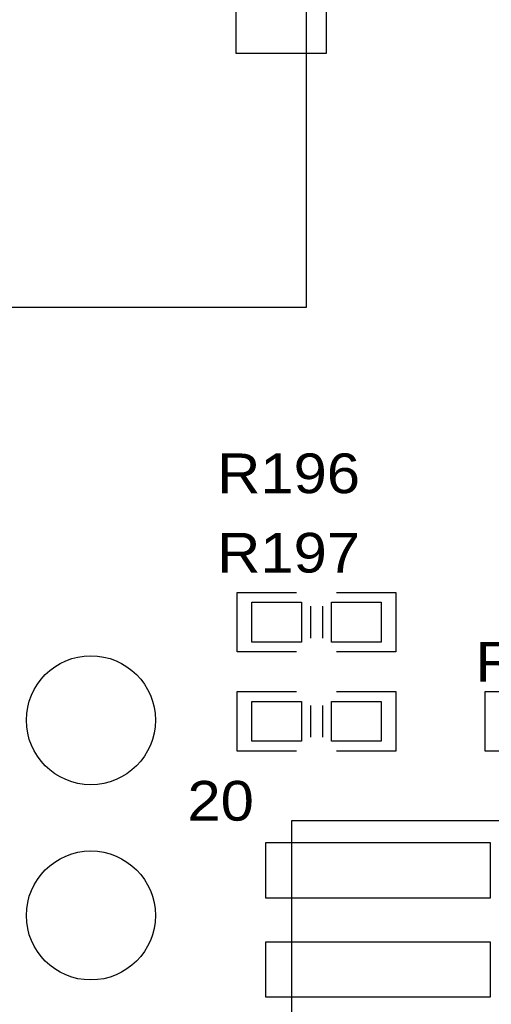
# Model space of a CAD drawing. Extents: x -14006 to 19506, y -9606 to 12409.
# Tile 9 of 22: x 6261 to 7211, y 2752 to 4737. Entities that reach past the tile are written whole.
import ezdxf

# ---------------------------------------------------------------- set-up
doc = ezdxf.new("R2010")
doc.units = 0
doc.layers.add('1', color=7, linetype='CONTINUOUS')

# ---------------------------------------------------------------- blocks, each defined once
blk = doc.blocks.new('FIGURE_SQUARE')
blk.add_lwpolyline([(-0.5, -0.5), (-0.5, 0.5), (0.5, 0.5), (0.5, -0.5)], close=True)
blk = doc.blocks.new('FIGURE_CIRCLE')
blk.add_circle((0, 0), 0.5)

msp = doc.modelspace()

# ---------------------------------------------------------------- linework, layer by layer
at = {"layer": '1'}
for points in [[(4613.4, 4747.84), (4397.64, 4747.84), (4397.64, 4157.28), (6838.6, 4157.28), (6838.6, 6330.52), (4397.64, 6330.52), (4397.64, 6086.4), (4573.24, 6086.4)], [(6818.6, 3462.64), (6698.6, 3462.64), (6698.6, 3582.64)], [(6698.6, 3582.64), (6818.6, 3582.64)], [(6898.6, 3582.64), (7018.6, 3582.64), (7018.6, 3462.64), (6898.6, 3462.64)], [(6846.6, 3554.64), (6846.6, 3490.64)], [(6870.6, 3554.64), (6870.6, 3490.64)], [(6698.6, 3382.64), (6818.6, 3382.64)], [(6818.6, 3262.64), (6698.6, 3262.64), (6698.6, 3382.64)], [(6898.6, 3382.64), (7018.6, 3382.64), (7018.6, 3262.64), (6898.6, 3262.64)], [(7198.6, 3382.64), (7318.6, 3382.64)], [(7318.6, 3262.64), (7198.6, 3262.64), (7198.6, 3382.64)], [(6846.6, 3354.64), (6846.6, 3290.64)], [(6870.6, 3354.64), (6870.6, 3290.64)]]:
    msp.add_lwpolyline(points, dxfattribs=at)
msp.add_lwpolyline([(8008.6, 1122.64), (6808.6, 1122.64), (6808.6, 3122.64), (8008.6, 3122.64)], close=True, dxfattribs=at)

# ---------------------------------------------------------------- block references
for name, p, xscale, yscale in [('FIGURE_SQUARE', (6787.4, 4787.2), 181.12, 236.24), ('FIGURE_SQUARE', (6778.6, 3522.64), 100, 80), ('FIGURE_SQUARE', (6938.6, 3522.64), 100, 80), ('FIGURE_CIRCLE', (6404.2, 3325.04), 260, 260), ('FIGURE_SQUARE', (6778.6, 3322.64), 100, 80), ('FIGURE_SQUARE', (6938.6, 3322.64), 100, 80), ('FIGURE_SQUARE', (6982.6, 3022.64), 452, 112), ('FIGURE_CIRCLE', (6404.2, 2931.44), 260, 260), ('FIGURE_SQUARE', (6982.6, 2822.64), 452, 112)]:
    msp.add_blockref(name, p, dxfattribs=dict(at, xscale=xscale, yscale=yscale))

# ---------------------------------------------------------------- texts
at = {"layer": '1', "width": 1.125}
for s, p in [('R196', (6658.6, 3782.64)), ('R197', (6658.6, 3622.64)), ('R184', (7178.6, 3402.64)), ('20', (6598.6, 3122.64))]:
    msp.add_text(s, height=80, dxfattribs=at).set_placement(p)

doc.saveas('drawing.dxf')
